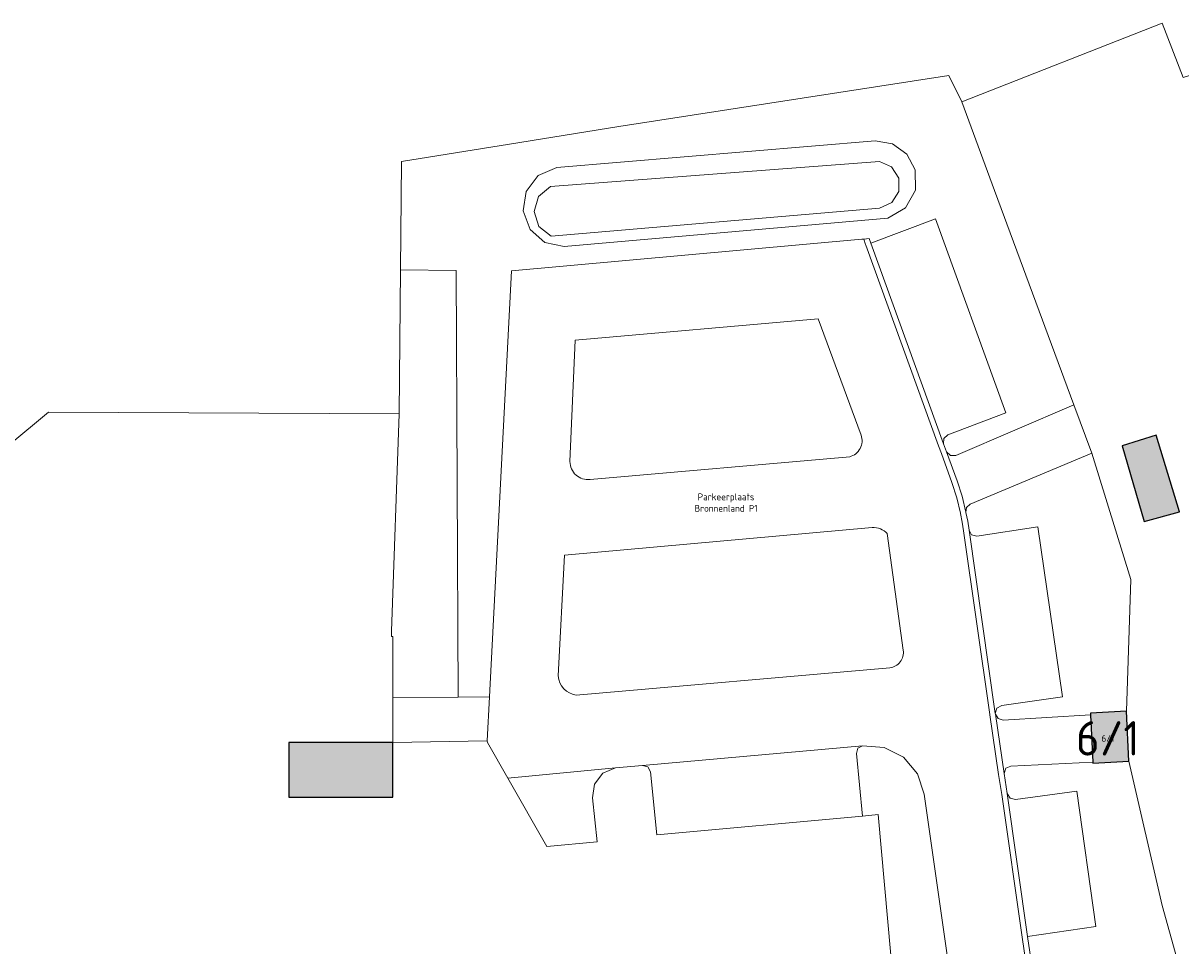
# Model space of a CAD drawing. Header units: metres. Extents: x 191562 to 192551, y 309453 to 310109.
# Tile 32 of 49: x 191902 to 191986, y 309830 to 309897. Entities that reach past the tile are written whole.
import ezdxf
from ezdxf.enums import TextEntityAlignment as Align

# ---------------------------------------------------------------- set-up
doc = ezdxf.new("R2010")
doc.units = ezdxf.units.M
for name, color, linetype, lineweight in [('B-WE-GR-BEPLANTING_CULTUUR_HEESTERS-GV', 253, 'Continuous', 9), ('B-WE-GR-GRAS-GV', 253, 'Continuous', 9), ('B-WE-GR-HAAG-G', 253, 'GR-HAAG1', 9), ('B-WE-IE-TERREINAFSCHEIDING_KUNSTMATIG_HEKWERK-G', 253, 'IE-TERREINAFSCHEIDING-KUNSTMATIG', 9), ('B-WE-OG-BEBOUWING-GV', 250, 'Continuous', 25), ('B-WE-OG-BEBOUWING-T18', 1, 'Continuous', 25), ('B-WE-OG-TERREIN_BEGROEID-GV', 253, 'Continuous', 9), ('B-WE-OG-TERREIN_ERF-GV', 253, 'Continuous', 9), ('B-WE-OG-TERREIN_OEVER-GV', 253, 'Continuous', 9), ('B-WE-OG-WATER-GV', 253, 'Continuous', 9), ('B-WE-OG-WEG-GV', 253, 'Continuous', 9), ('B-WE-VH-GESLOTENVERHARDING_ASFALT-GV', 253, 'Continuous', 9), ('B-WE-VH-OPENVERHARDING_BETONSTRAATSTEEN-GV', 253, 'Continuous', 9), ('B-WE-VH-OPENVERHARDING_STRAATBAKSTEEN-GV', 253, 'Continuous', 9), ('X-XX-AL-T25', 1, 'Continuous', 25), ('X-XX-AL-T25_1000', 1, 'Continuous', 25)]:
    doc.layers.add(name, color=color, linetype=linetype, lineweight=lineweight)
doc.layers.add('B-WE-OG-BEBOUWING-V', color=7, linetype='Continuous', lineweight=5, true_color=0xfff3f2)
doc.styles.add('NLCS-ISO-M200-T18', font='NLCS-ISO.ttf', dxfattribs={"height": 0.36})
doc.styles.add('NLCS-ISO-M500-T25', font='NLCS-ISO.ttf', dxfattribs={"height": 1.25})
doc.linetypes.add('GR-HAAG1', pattern='A,6,[176,NLCS.SHX,S=0.125,R=0,X=0,Y=0],-2', length=8)
doc.linetypes.add('IE-TERREINAFSCHEIDING-KUNSTMATIG', pattern='A,4,[82,NLCS.SHX,S=0.75,R=90,X=0,Y=0],4,-2', length=10)

msp = doc.modelspace()

# ---------------------------------------------------------------- hatches: boundary and pattern name
at = {"layer": 'B-WE-OG-BEBOUWING-V'}
for points in [[(191983.896, 309866.919), (191981.422, 309866.152), (191983.01, 309860.653), (191985.585, 309861.346)], [(191981.734, 309846.894), (191979.117, 309846.76), (191979.124, 309846.618), (191979.3, 309843.197), (191979.303, 309843.13), (191981.92, 309843.264)], [(191928.483, 309844.614), (191928.483, 309844.625), (191928.402, 309844.625), (191920.935, 309844.625), (191920.935, 309840.645), (191928.483, 309840.645)]]:
    msp.add_hatch(color=256, dxfattribs=at).paths.add_polyline_path(points)

# ---------------------------------------------------------------- linework, layer by layer
at = {"layer": 'B-WE-GR-BEPLANTING_CULTUUR_HEESTERS-GV'}
for points in [[(191933.234, 309847.92), (191933.076, 309878.875), (191929.049, 309878.913), (191928.951, 309868.462), (191928.397, 309852.692), (191928.397, 309852.319), (191928.483, 309852.319)], [(191970.956, 309814.184), (191970.814, 309814.657), (191967.043, 309840.867), (191966.56, 309842.357), (191965.543, 309843.547), (191964.147, 309844.258), (191962.586, 309844.38)], [(191962.567, 309839.283), (191963.71, 309839.387), (191964.626, 309829.182), (191966.723, 309812.088), (191970.679, 309812.684)]]:
    msp.add_lwpolyline(points, dxfattribs=at)
at = {"layer": 'B-WE-GR-GRAS-GV'}
msp.add_lwpolyline([(191969.789, 309891.105), (191984.321, 309896.818), (191985.855, 309892.887), (191997.689, 309896.626)], dxfattribs=at)
at = {"layer": 'B-WE-GR-HAAG-G'}
msp.add_lwpolyline([(191928.951, 309868.462), (191929.123, 309886.778)], dxfattribs=at)
at = {"layer": 'B-WE-IE-TERREINAFSCHEIDING_KUNSTMATIG_HEKWERK-G'}
for points in [[(191929.123, 309886.778), (191936.956, 309888.042), (191944.891, 309889.323), (191968.853, 309893.016), (191969.789, 309891.105)], [(191891.431, 309834.993), (191900.589, 309834.541), (191900.008, 309856.155), (191899.96, 309865.441), (191900.617, 309866.193), (191903.497, 309868.594), (191928.951, 309868.462)]]:
    msp.add_lwpolyline(points, dxfattribs=at)
at = {"layer": 'B-WE-OG-BEBOUWING-GV'}
for points in [[(191983.896, 309866.919), (191981.422, 309866.152), (191983.01, 309860.653), (191985.585, 309861.346)], [(191981.734, 309846.894), (191979.117, 309846.76), (191979.124, 309846.618), (191979.3, 309843.197), (191979.303, 309843.13), (191981.92, 309843.264)], [(191928.483, 309844.614), (191928.483, 309844.625), (191928.402, 309844.625), (191920.935, 309844.625), (191920.935, 309840.645), (191928.483, 309840.645)]]:
    msp.add_lwpolyline(points, close=True, dxfattribs=at)
at = {"layer": 'B-WE-OG-TERREIN_BEGROEID-GV'}
for points in [[(191977.919, 309869.118), (191972.168, 309884.671), (191969.789, 309891.105)], [(191965.798, 309887.306), (191966.409, 309886.177), (191966.421, 309884.7)], [(191929.123, 309886.778), (191929.049, 309878.913)], [(191939.043, 309885.764), (191940.385, 309886.346)], [(191939.523, 309880.914), (191938.448, 309881.852), (191937.953, 309883.189)], [(191965.694, 309883.415), (191964.422, 309882.664)], [(191935.501, 309847.932), (191937.102, 309878.837), (191962.519, 309881.138), (191962.663, 309881.152), (191963.068, 309881.191), (191963.188, 309880.843)], [(191968.779, 309866.946), (191968.484, 309866.688), (191968.467, 309866.296), (191968.679, 309865.719)]]:
    msp.add_lwpolyline(points, dxfattribs=at)
at = {"layer": 'B-WE-OG-TERREIN_ERF-GV'}
msp.add_lwpolyline([(191983.01, 309860.653), (191981.422, 309866.152), (191983.896, 309866.919), (191985.585, 309861.346)], close=True, dxfattribs=at)
for points in [[(191928.483, 309852.319), (191928.483, 309840.645), (191920.935, 309840.645), (191920.935, 309844.625), (191928.483, 309844.625)], [(191981.734, 309846.894), (191981.92, 309843.264)]]:
    msp.add_lwpolyline(points, dxfattribs=at)
at = {"layer": 'B-WE-OG-TERREIN_OEVER-GV'}
for points in [[(191965.798, 309887.306), (191964.754, 309888.053), (191963.489, 309888.269), (191940.385, 309886.346)], [(191939.043, 309885.764), (191938.159, 309884.6), (191937.953, 309883.189)], [(191965.216, 309885.579), (191965.218, 309884.611)], [(191939.056, 309884.249), (191939.937, 309884.969)], [(191965.694, 309883.415), (191966.421, 309884.7)], [(191939.523, 309880.914), (191940.915, 309880.606), (191964.422, 309882.664)]]:
    msp.add_lwpolyline(points, dxfattribs=at)
at = {"layer": 'B-WE-OG-WATER-GV'}
for points in [[(191965.216, 309885.579), (191964.689, 309886.39), (191963.806, 309886.784), (191939.937, 309884.969)], [(191939.056, 309884.249), (191938.732, 309883.159), (191939.077, 309882.075), (191939.972, 309881.372), (191963.812, 309883.401), (191964.694, 309883.799), (191965.218, 309884.611)]]:
    msp.add_lwpolyline(points, dxfattribs=at)
at = {"layer": 'B-WE-OG-WEG-GV'}
for points in [[(191979.124, 309846.618), (191979.117, 309846.76), (191981.734, 309846.894), (191982.048, 309856.441), (191979.22, 309865.619)], [(191977.103, 309847.944), (191972.694, 309847.298), (191972.336, 309847.105), (191972.218, 309846.716)], [(191987.944, 309815.603), (191986.88, 309823.672), (191984.337, 309832.795), (191981.92, 309843.264), (191979.303, 309843.13), (191979.3, 309843.197), (191973.344, 309842.913)], [(191978.134, 309841.096), (191979.507, 309831.266), (191974.563, 309830.548), (191975.9, 309821.445), (191976, 309820.933), (191976.126, 309820.43), (191976.541, 309818.803)]]:
    msp.add_lwpolyline(points, dxfattribs=at)
at = {"layer": 'B-WE-VH-GESLOTENVERHARDING_ASFALT-GV'}
for points in [[(191968.779, 309866.946), (191972.99, 309868.532), (191967.87, 309882.609), (191963.188, 309880.843), (191968.467, 309866.296)], [(191962.478, 309866.916), (191959.358, 309875.369), (191941.716, 309873.814)], [(191941.716, 309873.814), (191941.339, 309865.004)], [(191961.645, 309865.354), (191942.803, 309863.704)], [(191977.103, 309847.944), (191975.314, 309860.271), (191970.885, 309859.598), (191970.499, 309859.685), (191970.31, 309860.032)], [(191940.95, 309858.215), (191963.277, 309860.21)], [(191964.377, 309859.78), (191965.534, 309851.317)], [(191940.95, 309858.215), (191940.485, 309849.453)], [(191964.561, 309850.034), (191941.792, 309848.06)], [(191935.341, 309844.743), (191935.352, 309844.629), (191936.827, 309842.043)], [(191944.647, 309842.775), (191946.615, 309842.95)], [(191978.134, 309841.096), (191973.679, 309840.481), (191973.292, 309840.572), (191973.085, 309840.912), (191974.563, 309830.548)]]:
    msp.add_lwpolyline(points, dxfattribs=at)
for points in [[(191962.478, 309866.916, -0.4362), (191961.645, 309865.354)], [(191942.803, 309863.704, -0.446471), (191941.339, 309865.004)], [(191963.277, 309860.21, -0.219815), (191964.377, 309859.78)], [(191964.561, 309850.034, 0.418457), (191965.534, 309851.317)], [(191940.485, 309849.453, 0.354069), (191941.792, 309848.06)]]:
    msp.add_lwpolyline(points, format="xyb", dxfattribs=at)
msp.add_lwpolyline([(191962.567, 309839.283), (191962.135, 309843.83), (191962.241, 309844.203), (191962.586, 309844.38), (191946.615, 309842.95), (191946.996, 309842.845), (191947.177, 309842.493), (191947.64, 309837.909)], close=True, dxfattribs=at)
at = {"layer": 'B-WE-VH-OPENVERHARDING_BETONSTRAATSTEEN-GV'}
for points in [[(191962.663, 309881.152), (191962.793, 309880.763), (191962.811, 309880.71), (191968.091, 309866.159), (191968.303, 309865.582), (191969.066, 309863.483), (191969.422, 309862.38), (191969.693, 309861.253), (191969.696, 309861.241), (191969.82, 309860.609), (191969.914, 309859.974), (191971.822, 309846.661), (191971.828, 309846.616), (191972.453, 309842.309), (191972.69, 309840.852), (191974.167, 309830.491), (191975.506, 309821.378), (191975.609, 309820.846), (191975.738, 309820.332)], [(191972.224, 309846.672), (191972.218, 309846.716), (191970.31, 309860.032), (191970.214, 309860.677), (191970.088, 309861.319), (191970.084, 309861.339)], [(191928.483, 309844.614), (191935.341, 309844.743), (191935.501, 309847.932), (191933.234, 309847.92), (191928.483, 309847.896)], [(191973.085, 309840.912), (191972.848, 309842.37)]]:
    msp.add_lwpolyline(points, dxfattribs=at)
msp.add_lwpolyline([(191942.981, 309840.611), (191943.114, 309841.601), (191943.724, 309842.393), (191944.647, 309842.775), (191936.827, 309842.043), (191939.664, 309837.078), (191943.304, 309837.405)], close=True, dxfattribs=at)
at = {"layer": 'B-WE-VH-OPENVERHARDING_STRAATBAKSTEEN-GV'}
msp.add_lwpolyline([(191979.22, 309865.619), (191977.919, 309869.118), (191969.354, 309865.456), (191968.958, 309865.438), (191968.679, 309865.719), (191969.444, 309863.613), (191969.807, 309862.488), (191970.084, 309861.339), (191970.137, 309861.681), (191970.389, 309861.918)], close=True, dxfattribs=at)
msp.add_lwpolyline([(191979.3, 309843.197), (191979.124, 309846.618), (191972.781, 309846.245), (191972.421, 309846.353), (191972.224, 309846.672), (191972.848, 309842.37), (191972.981, 309842.746), (191973.344, 309842.913)], dxfattribs=at)

# ---------------------------------------------------------------- texts
at = {"layer": 'B-WE-OG-BEBOUWING-T18', "style": 'NLCS-ISO-M200-T18'}
msp.add_text('6/1', height=0.5, dxfattribs=at).set_placement((191980.387, 309844.922), align=Align.MIDDLE)
at = {"layer": 'X-XX-AL-T25', "insert": (191952.672, 309862.695), "char_height": 0.5, "attachment_point": 2, "style": 'NLCS-ISO-M500-T25'}
msp.add_mtext_dynamic_manual_height_columns('Parkeerplaats\\PBronnenland P1', width=23.41741, gutter_width=12.34, heights=[0], dxfattribs=at)
at = {"layer": 'X-XX-AL-T25_1000', "style": 'NLCS-ISO-M200-T18'}
msp.add_text('6/1', height=2.5, dxfattribs=at).set_placement((191980.387, 309844.922), align=Align.MIDDLE)

doc.saveas('drawing.dxf')
